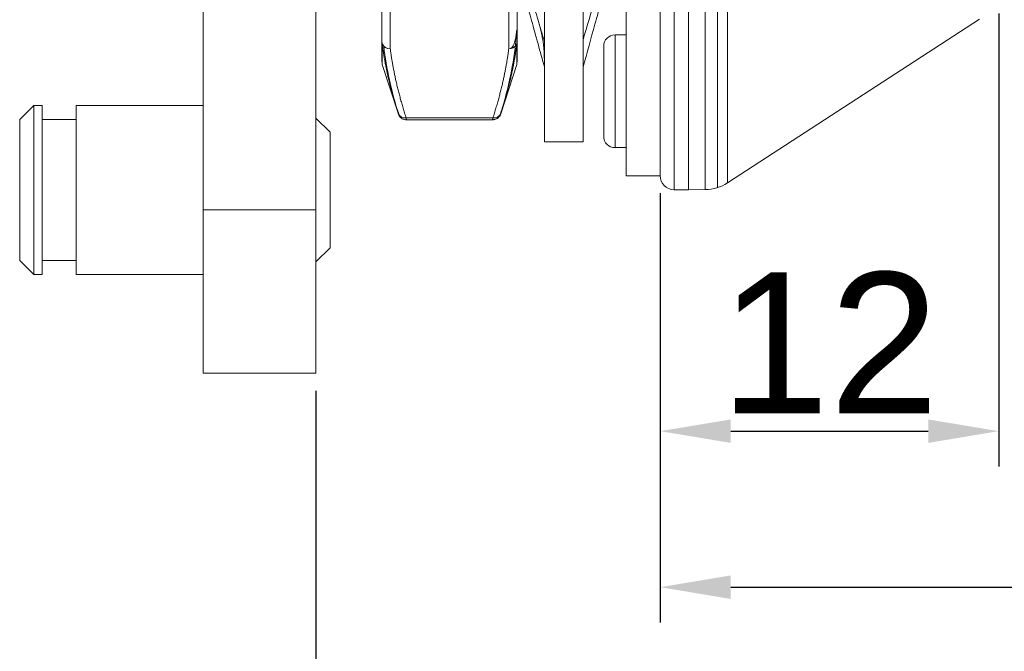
# Model space of a CAD drawing. Header units: millimetres. Extents: x 1684 to 2229, y 1543 to 1917.
# Tile 7 of 16: x 1969 to 2004, y 1586 to 1609. Entities that reach past the tile are written whole.
import ezdxf

# ---------------------------------------------------------------- set-up
doc = ezdxf.new("R2010")
doc.units = ezdxf.units.MM
doc.layers.add('1', color=7, linetype='Continuous', true_color=0xffffff)
doc.layers.add('细实线层', color=3, linetype='Continuous', lineweight=18)
doc.styles.get("Standard").update_dxf_attribs({"font": 'arial.ttf'})
doc.dimstyles.new('ISO-25', dxfattribs={"dimtxt": 5, "dimasz": 2.5, "dimexe": 1.25, "dimexo": 0.625, "dimtad": 1, "dimtxsty": 'Standard', "dimcen": 2.5, "dimadec": 0, "dimazin": 0, "dimtfac": 1, "dimtmove": 0, "dimatfit": 3, "dimfxl": 1, "dimarcsym": 0})

# ---------------------------------------------------------------- blocks, each defined once
blk = doc.blocks.new('*D83')
at = {"layer": 'Defpoints', "color": 0, "transparency": 16777216}
for p in [(2036.841, 1611.925), (1991.841, 1603.284), (2036.841, 1588.683)]:
    blk.add_point(p, dxfattribs=at)
at = {"layer": '细实线层', "color": 0, "lineweight": -2, "transparency": 16777216}
for p, q in [((2036.841, 1611.3), (2036.841, 1587.433)), ((1991.841, 1602.659), (1991.841, 1587.433)), ((1994.341, 1588.683), (2034.341, 1588.683))]:
    blk.add_line(p, q, dxfattribs=at)
at = {"layer": '细实线层', "color": 0, "transparency": 16777216}
for points in [[(1994.341, 1589.1), (1994.341, 1588.266), (1991.841, 1588.683)], [(2034.341, 1589.1), (2034.341, 1588.266), (2036.841, 1588.683)]]:
    blk.add_solid(points, dxfattribs=at)
at = {"layer": '细实线层', "color": 0, "transparency": 16777216, "insert": (2014.341, 1591.851), "char_height": 5, "attachment_point": 5}
blk.add_mtext('45', dxfattribs=at)
blk = doc.blocks.new('*D85')
at = {"layer": 'Defpoints', "color": 0, "transparency": 16777216}
for p in [(2003.841, 1609.659), (1991.841, 1603.284), (2003.841, 1594.218)]:
    blk.add_point(p, dxfattribs=at)
at = {"layer": '细实线层', "color": 0, "lineweight": -2, "transparency": 16777216}
for p, q in [((2003.841, 1609.034), (2003.841, 1592.968)), ((1991.841, 1602.659), (1991.841, 1592.968)), ((1994.341, 1594.218), (2001.341, 1594.218))]:
    blk.add_line(p, q, dxfattribs=at)
at = {"layer": '细实线层', "color": 0, "transparency": 16777216}
for points in [[(1994.341, 1594.634), (1994.341, 1593.801), (1991.841, 1594.218)], [(2001.341, 1594.634), (2001.341, 1593.801), (2003.841, 1594.218)]]:
    blk.add_solid(points, dxfattribs=at)
at = {"layer": '细实线层', "color": 0, "transparency": 16777216, "insert": (1997.841, 1597.353), "char_height": 5, "attachment_point": 5}
blk.add_mtext('12', dxfattribs=at)
blk = doc.blocks.new('*D86')
at = {"layer": 'Defpoints', "color": 0, "transparency": 16777216}
for p in [(2036.841, 1610.917), (1979.641, 1596.276), (2036.841, 1575.225)]:
    blk.add_point(p, dxfattribs=at)
at = {"layer": '细实线层', "color": 0, "lineweight": -2, "transparency": 16777216}
for p, q in [((2036.841, 1610.292), (2036.841, 1573.975)), ((1979.641, 1595.651), (1979.641, 1573.975)), ((1982.141, 1575.225), (2034.341, 1575.225))]:
    blk.add_line(p, q, dxfattribs=at)
at = {"layer": '细实线层', "color": 0, "transparency": 16777216}
for points in [[(1982.141, 1575.642), (1982.141, 1574.809), (1979.641, 1575.225)], [(2034.341, 1575.642), (2034.341, 1574.809), (2036.841, 1575.225)]]:
    blk.add_solid(points, dxfattribs=at)
at = {"layer": '细实线层', "color": 0, "transparency": 16777216, "insert": (2008.241, 1578.855), "char_height": 5, "attachment_point": 5}
blk.add_mtext('57,2', dxfattribs=at)

msp = doc.modelspace()

# ---------------------------------------------------------------- linework, layer by layer
at = {"layer": '1', "color": 7, "linetype": 'Continuous', "lineweight": 13}
for p, q in [((1992.332, 1602.784), (1992.332, 1638.767)), ((1993.868, 1602.857), (1993.868, 1638.694)), ((1994.229, 1638.523), (1994.229, 1603.028)), ((1991.841, 1638.267), (1991.841, 1603.284)), ((1993.438, 1620.776), (1993.438, 1602.786)), ((1981.976, 1608.047), (1981.976, 1610.638)), ((1986.776, 1610.638), (1986.776, 1608.047)), ((1982.276, 1607.787), (1982.276, 1610.381)), ((1986.476, 1607.787), (1986.476, 1610.381)), ((1990.241, 1606.276), (1990.241, 1608.276)), ((1990.241, 1604.276), (1990.241, 1606.276)), ((1982.568, 1605.455), (1982.558, 1605.484)), ((1986.158, 1605.376), (1986.195, 1605.491)), ((1982.838, 1605.331), (1985.913, 1605.331)), ((1994.229, 1603.028), (1994.229, 1603.028)), ((1979.641, 1602.071), (1975.641, 1602.071))]:
    msp.add_line(p, q, dxfattribs=at)
at = {"layer": '1', "color": 7, "linetype": 'Continuous', "lineweight": 18}
for p, q in [((1992.841, 1602.776), (1992.841, 1638.776)), ((1990.641, 1603.276), (1990.641, 1638.276)), ((1991.841, 1603.276), (1991.841, 1638.276)), ((1987.743, 1604.487), (1987.743, 1626.73)), ((1989.108, 1626.73), (1989.108, 1604.487)), ((1975.641, 1602.071), (1975.641, 1620.776)), ((1979.641, 1620.776), (1979.641, 1602.071)), ((1981.976, 1610.641), (1981.976, 1608.047)), ((1986.776, 1608.047), (1986.776, 1610.641)), ((1994.229, 1603.028), (2003.158, 1608.832)), ((1990.641, 1608.276), (1990.241, 1608.276)), ((1981.99, 1607.959), (1981.99, 1607.23)), ((1986.761, 1607.23), (1986.761, 1607.959)), ((1989.841, 1607.876), (1989.841, 1606.276)), ((1981.99, 1607.23), (1982.562, 1605.469)), ((1986.189, 1605.47), (1986.761, 1607.23)), ((1989.841, 1606.276), (1989.841, 1604.676)), ((1969.641, 1605.776), (1969.141, 1605.276)), ((1969.941, 1605.776), (1969.641, 1605.776)), ((1969.641, 1599.776), (1969.641, 1605.776)), ((1969.941, 1599.776), (1969.941, 1605.776)), ((1975.641, 1605.776), (1971.141, 1605.776)), ((1971.141, 1599.776), (1971.141, 1605.776)), ((1969.141, 1600.276), (1969.141, 1605.276)), ((1971.141, 1605.276), (1969.941, 1605.276)), ((1980.141, 1604.826), (1979.641, 1605.326)), ((1982.836, 1605.264), (1985.915, 1605.264)), ((1985.904, 1605.264), (1985.905, 1605.268)), ((1980.141, 1604.826), (1980.141, 1600.726)), ((1987.743, 1604.487), (1989.108, 1604.487)), ((1990.241, 1604.276), (1990.641, 1604.276)), ((1990.641, 1603.276), (1991.841, 1603.276)), ((1992.332, 1602.784), (1992.841, 1602.776)), ((1992.841, 1602.776), (1993.438, 1602.786)), ((1975.641, 1596.276), (1975.641, 1602.071)), ((1979.641, 1596.276), (1979.641, 1602.071)), ((1979.641, 1600.226), (1980.141, 1600.726)), ((1969.141, 1600.276), (1969.641, 1599.776)), ((1969.941, 1600.276), (1971.141, 1600.276)), ((1969.641, 1599.776), (1969.941, 1599.776)), ((1971.141, 1599.776), (1975.641, 1599.776)), ((1975.641, 1596.276), (1979.641, 1596.276))]:
    msp.add_line(p, q, dxfattribs=at)
for centre, radius, start, end in [((1990.241, 1607.876), 0.4, 90, 180), ((1985.904, 1605.564), 0.3, 295.2157, 342), ((1985.904, 1605.564), 0.3, 270, 275.1109), ((1990.241, 1604.676), 0.4, 180, 270), ((1992.341, 1603.284), 0.5, 180, 269), ((1993.412, 1604.286), 1.5, 271, 303.0239)]:
    msp.add_arc(centre, radius, start, end, dxfattribs=at)
for centre, major_axis, ratio, start_param, end_param in [((1982.276, 1608.047), (0.3, 0), 0.946188, 3.141593, 3.455746), ((1982.276, 1608.047), (-0.3, 0), 0.866025, 0.000001, 0.408751), ((1982.276, 1608.047), (0.298, 0.037), 0.86433, 3.341746, 4.604472), ((1986.476, 1608.047), (0.298, -0.037), 0.86433, 5.952287, 6.083019), ((1986.476, 1608.047), (-0.3, 0), 0.866025, 2.733407, 3.141593), ((1986.476, 1608.047), (-0.3, 0), 0.946188, 2.827434, 3.141593)]:
    msp.add_ellipse(centre, major_axis=major_axis, ratio=ratio, start_param=start_param, end_param=end_param, dxfattribs=at)
at = {"layer": '1', "color": 7, "linetype": 'Continuous', "lineweight": 13}
for centre, major_axis, ratio, start_param, end_param in [((1982.276, 1608.047), (-0.3, 0), 0.866025, 0.408751, 1.570796), ((1986.476, 1608.047), (-0.3, 0), 0.866025, 1.570796, 2.733407), ((1986.476, 1608.047), (0.298, -0.037), 0.86433, 4.820289, 5.952287), ((1982.838, 1605.591), (-0.286, -0.092), 0.855068, 0.003925, 1.302753), ((1985.913, 1605.591), (-0.286, 0.092), 0.855068, 1.83884, 3.137668)]:
    msp.add_ellipse(centre, major_axis=major_axis, ratio=ratio, start_param=start_param, end_param=end_param, dxfattribs=at)
at = {"layer": '1', "color": 7, "linetype": 'Continuous', "lineweight": 18}
for points, degree, knots in [([(1991.841, 1603.285), (1991.841, 1603.292), (1991.841, 1603.591), (1991.841, 1603.908), (1991.841, 1604.541), (1991.841, 1605.2), (1991.841, 1606.176), (1991.841, 1607.171), (1991.841, 1608.456), (1991.841, 1609.738), (1991.841, 1611.256), (1991.841, 1612.739), (1991.841, 1614.387), (1991.841, 1615.966), (1991.841, 1617.638), (1991.841, 1619.212), (1991.841, 1622.418), (1991.841, 1623.995), (1991.841, 1625.665), (1991.841, 1627.245), (1991.841, 1628.889), (1991.841, 1630.371), (1991.841, 1631.882), (1991.841, 1634.436), (1991.841, 1635.425), (1991.841, 1636.391), (1991.841, 1637.043), (1991.841, 1637.667), (1991.841, 1637.976), (1991.841, 1638.267), (1991.841, 1638.267)], 2, [0, 0, 0, 0.0625, 0.0625, 0.125, 0.125, 0.187501, 0.187501, 0.250001, 0.250001, 0.312501, 0.312501, 0.375001, 0.375001, 0.437501, 0.437501, 0.500002, 0.562502, 0.562502, 0.625002, 0.625002, 0.687502, 0.687502, 0.750003, 0.812503, 0.812503, 0.875003, 0.875003, 0.937503, 0.937503, 1, 1, 1]), ([(1987.743, 1608.027), (1987.666, 1608.286), (1987.589, 1608.544), (1987.435, 1609.062), (1987.359, 1609.32), (1987.141, 1610.053), (1986.999, 1610.527), (1986.858, 1611.002)], 3, [0, 0, 0, 0, 0.260787, 0.260787, 0.521575, 0.521575, 1, 1, 1, 1]), ([(1989.993, 1611.069), (1989.916, 1610.812), (1989.839, 1610.555), (1989.685, 1610.041), (1989.608, 1609.785), (1989.39, 1609.057), (1989.249, 1608.586), (1989.108, 1608.114)], 3, [0, 0, 0, 0, 0.260788, 0.260788, 0.521575, 0.521575, 1, 1, 1, 1]), ([(1987.743, 1607.127), (1987.666, 1607.404), (1987.589, 1607.681), (1987.435, 1608.235), (1987.359, 1608.512), (1987.141, 1609.296), (1986.999, 1609.804), (1986.858, 1610.312)], 3, [0, 0, 0, 0, 0.260789, 0.260789, 0.521579, 0.521579, 1, 1, 1, 1]), ([(1989.993, 1610.316), (1989.916, 1610.04), (1989.839, 1609.763), (1989.685, 1609.21), (1989.608, 1608.933), (1989.39, 1608.149), (1989.249, 1607.641), (1989.108, 1607.133)], 3, [0, 0, 0, 0, 0.26079, 0.26079, 0.521579, 0.521579, 1, 1, 1, 1]), ([(1982.562, 1605.472), (1982.572, 1605.441), (1982.601, 1605.383), (1982.673, 1605.313), (1982.765, 1605.27), (1982.829, 1605.263), (1982.862, 1605.265)], 3, [0, 0, 0, 0, 0.243446, 0.500315, 0.757013, 1, 1, 1, 1]), ([(1985.891, 1605.269), (1985.91, 1605.267), (1985.949, 1605.268), (1986.008, 1605.282), (1986.065, 1605.309), (1986.098, 1605.334), (1986.113, 1605.349)], 3, [0, 0, 0, 0, 0.240173, 0.490076, 0.745116, 1, 1, 1, 1])]:
    msp.add_open_spline(points, degree=degree, knots=knots, dxfattribs=at)
for points, degree in [([(1987.513, 1608.801), (1987.739, 1608.048), (1987.735, 1607.463)], 2), ([(1982.001, 1607.944), (1982.005, 1607.928)], 1), ([(1986.746, 1607.928), (1986.751, 1607.944)], 1), ([(1986.752, 1607.939), (1986.755, 1607.946), (1986.758, 1607.952), (1986.761, 1607.959)], 3), ([(1987.735, 1607.463), (1987.743, 1607.357)], 1), ([(1982.553, 1605.498), (1982.521, 1605.6), (1982.489, 1605.701), (1982.458, 1605.803)], 3), ([(1986.16, 1605.428), (1986.274, 1605.755)], 1), ([(1982.501, 1605.686), (1982.591, 1605.428)], 1), ([(1982.501, 1605.685), (1982.585, 1605.447)], 1)]:
    msp.add_open_spline(points, degree=degree, dxfattribs=at)
at = {"layer": '1', "color": 7, "linetype": 'Continuous', "lineweight": 13}
for points, knots in [([(1986.158, 1605.376), (1986.427, 1606.236), (1986.623, 1607.097), (1986.733, 1608.124), (1986.746, 1608.288), (1986.756, 1608.451)], [0, 0, 0, 0, 0.841001, 0.841001, 1, 1, 1, 1]), ([(1986.756, 1608.451), (1986.752, 1608.389), (1986.746, 1608.326), (1986.73, 1608.208), (1986.72, 1608.152), (1986.693, 1608.041), (1986.677, 1607.986), (1986.638, 1607.903), (1986.623, 1607.876), (1986.593, 1607.836), (1986.582, 1607.823), (1986.561, 1607.805), (1986.554, 1607.8), (1986.546, 1607.794)], [0, 0, 0, 0, 0.28102, 0.28102, 0.531754, 0.531754, 0.782487, 0.782487, 0.907854, 0.907854, 0.970537, 0.970537, 1, 1, 1, 1]), ([(1982.458, 1605.803), (1982.458, 1605.805), (1982.426, 1605.909), (1982.367, 1606.114), (1982.286, 1606.418), (1982.223, 1606.673), (1982.177, 1606.877), (1982.144, 1607.033), (1982.113, 1607.188), (1982.084, 1607.343), (1982.057, 1607.497), (1982.033, 1607.651), (1982.01, 1607.805), (1981.997, 1607.908), (1981.99, 1607.959)], [0, 0, 0, 0, 0.002888, 0.145838, 0.287229, 0.427362, 0.499938, 0.572116, 0.64395, 0.715496, 0.786813, 0.857961, 0.929002, 1, 1, 1, 1]), ([(1986.198, 1605.498), (1986.219, 1605.565), (1986.261, 1605.695), (1986.319, 1605.889), (1986.373, 1606.078), (1986.424, 1606.262), (1986.471, 1606.441), (1986.514, 1606.615), (1986.553, 1606.784), (1986.589, 1606.949), (1986.622, 1607.108), (1986.652, 1607.262), (1986.679, 1607.411), (1986.703, 1607.555), (1986.725, 1607.694), (1986.744, 1607.829), (1986.755, 1607.916), (1986.761, 1607.959)], [0, 0, 0, 0, 0.081217, 0.160359, 0.237424, 0.312413, 0.385324, 0.456156, 0.52491, 0.591584, 0.656177, 0.718688, 0.779117, 0.837464, 0.893727, 0.947906, 1, 1, 1, 1]), ([(1982.562, 1605.472), (1982.562, 1605.472), (1982.561, 1605.473), (1982.56, 1605.477), (1982.557, 1605.486), (1982.554, 1605.494), (1982.553, 1605.498)], [0, 0, 0, 0, 0.211992, 0.472798, 0.733698, 1, 1, 1, 1]), ([(1986.198, 1605.498), (1986.197, 1605.494), (1986.194, 1605.486), (1986.191, 1605.478), (1986.19, 1605.473), (1986.19, 1605.472), (1986.189, 1605.472)], [0, 0, 0, 0, 0.25335, 0.501429, 0.748786, 1, 1, 1, 1]), ([(1982.847, 1605.264), (1982.847, 1605.264), (1982.847, 1605.264), (1982.847, 1605.266), (1982.846, 1605.274), (1982.844, 1605.288), (1982.842, 1605.307), (1982.839, 1605.323), (1982.838, 1605.331)], [0, 0, 0, 0, 0.0004, 0.200508, 0.400619, 0.600706, 0.800619, 1, 1, 1, 1]), ([(1985.905, 1605.268), (1985.905, 1605.269), (1985.905, 1605.271), (1985.906, 1605.276), (1985.907, 1605.286), (1985.908, 1605.298), (1985.91, 1605.313), (1985.912, 1605.325), (1985.913, 1605.331)], [0, 0, 0, 0, 0.057193, 0.242679, 0.429687, 0.618233, 0.808333, 1, 1, 1, 1])]:
    msp.add_open_spline(points, degree=3, knots=knots, dxfattribs=at)
at = {"layer": '1', "color": 7, "linetype": 'Continuous', "lineweight": 18}
for points, weights in [([(1981.976, 1608.047), (1981.976, 1607.569), (1981.976, 1607.323), (1981.976, 1607.323)], [1, 0.982062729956, 0.973094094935, 0.973094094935]), ([(1986.776, 1607.323), (1986.776, 1607.323), (1986.776, 1607.569), (1986.776, 1608.047)], [0.973094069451, 0.973094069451, 0.982062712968, 1])]:
    msp.add_rational_spline(points, weights, degree=3, dxfattribs=at)
at = {"layer": '1', "color": 7, "linetype": 'Continuous', "lineweight": 13}
for points, degree in [([(1982.046, 1607.873), (1982.138, 1607.072), (1982.319, 1606.271), (1982.565, 1605.469)], 3), ([(1982.276, 1607.787), (1982.42, 1606.634), (1982.838, 1605.331)], 2), ([(1985.913, 1605.331), (1986.331, 1606.634), (1986.476, 1607.787)], 2)]:
    msp.add_open_spline(points, degree=degree, dxfattribs=at)

# ---------------------------------------------------------------- dimensions: what is measured, and where the dimension line sits
at = {"layer": '细实线层', "color": 3}
for base, p1, p2, picture, middle in [((2036.841, 1588.683), (1991.841, 1603.284), (2036.841, 1611.925), '*D83', (2014.341, 1591.851)), ((2036.841, 1575.225), (1979.641, 1596.276), (2036.841, 1610.917), '*D86', (2008.241, 1578.855)), ((2003.841, 1594.218), (1991.841, 1603.284), (2003.841, 1609.659), '*D85', (1997.841, 1597.353))]:
    dim = msp.add_linear_dim(base=base, p1=p1, p2=p2, dimstyle='ISO-25', dxfattribs=at)
    dim.commit()
    dim.dimension.update_dxf_attribs({"geometry": picture, "text_midpoint": middle})

doc.saveas('drawing.dxf')
